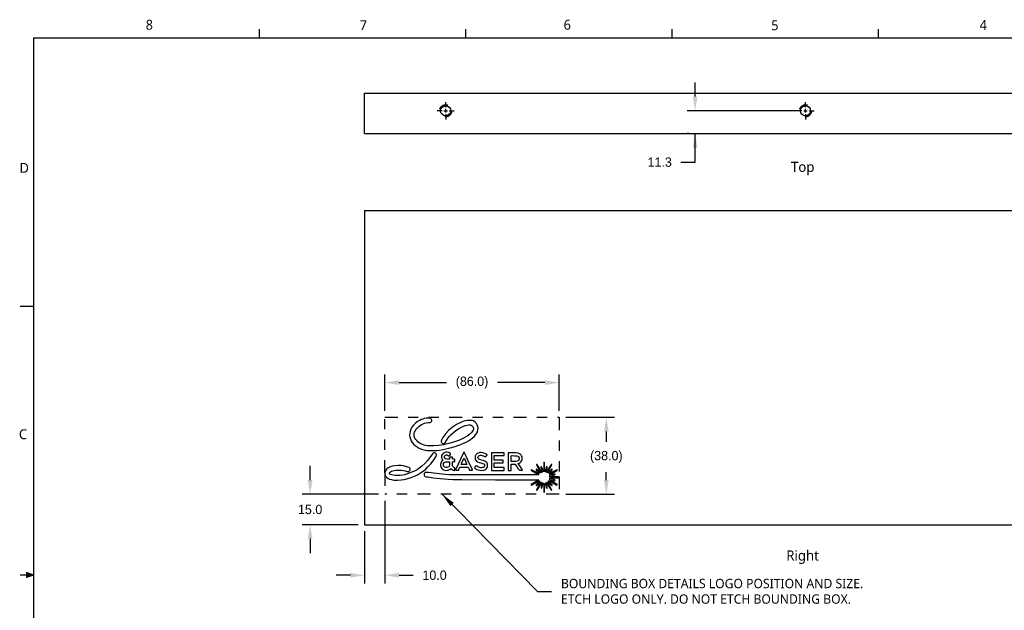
# Model space of a CAD drawing. Extents: x 0.3 to 39, y 0.1 to 10.9.
# Tile 6 of 7: x 22.3 to 31.9, y 5.1 to 10.9. Entities that reach past the tile are written whole.
import ezdxf

# ---------------------------------------------------------------- set-up
doc = ezdxf.new("R2010")
doc.units = 0
doc.header["$LTSCALE"] = 0.5
doc.header["$MEASUREMENT"] = 0
doc.header["$PDMODE"] = 33
doc.header["$PDSIZE"] = 0.03937
for name, pattern in [('CENTER', [0.72, 0.45, -0.09, 0.09, -0.09]), ('HIDDEN', [0.15, 0.1, -0.05]), ('ONS_PHANTOM', [0.5, 0.25, -0.05, 0.05, -0.05, 0.05, -0.05])]:
    doc.linetypes.add(name, pattern=pattern)
doc.layers.get('DEFPOINTS').update_dxf_attribs({"linetype": 'CONTINUOUS'})
for name, color, linetype in [('ANNOTATION_TEXT', 7, 'CONTINUOUS'), ('BORDER_FRAME', 7, 'CONTINUOUS'), ('CENTERMARKS', 7, 'CONTINUOUS'), ('MODELSKETCH_VISIBLE', 7, 'CONTINUOUS'), ('SURFACE_THREAD_SYMBOLS_ON_', 7, 'HIDDEN'), ('VISIBLE', 7, 'CONTINUOUS')]:
    doc.layers.add(name, color=color, linetype=linetype)
doc.styles.add('ONSHAPE-CUSTOM-STYLE-NOT00', font='NotoSans-Regular.ttf')
doc.styles.add('ONSHAPE-CUSTOM-STYLE-NOT01', font='NotoSans-Regular.ttf')
doc.styles.add('ONSHAPE-CUSTOM-STYLE-NOTEV', font='NotoSans-Regular.ttf')
doc.styles.add('ONSHAPE-CUSTOM-STYLE-NOTEW', font='NotoSans-Regular.ttf')
doc.styles.add('ONSHAPE-CUSTOM-STYLE-NOTEX', font='NotoSans-Regular.ttf')
doc.styles.add('ONSHAPE-CUSTOM-STYLE-NOTEY', font='NotoSans-Regular.ttf')
doc.styles.add('ONSHAPE-CUSTOM-STYLE-NOTEZ', font='NotoSans-Regular.ttf')
doc.styles.add('ONSHAPE-STANDARD-DIMENSION', font='txt')
doc.styles.add('ONSHAPE-STANDARD-NOTESTYLE', font='Noto Sans', dxfattribs={"height": 0.090551})
doc.styles.add('ONSHAPE-STANDARD-VIEW-LABE', font='Noto Sans', dxfattribs={"height": 0.098425})
doc.dimstyles.new('ONSHAPE-STANDARD$0', dxfattribs={"dimtxt": 0.090551, "dimasz": 0.137795, "dimexe": 0.07874, "dimexo": 0.062992, "dimgap": 0.090551, "dimtad": 0, "dimtih": 1, "dimtoh": 1, "dimdec": 1, "dimlfac": 25.4, "dimzin": 7, "dimtxsty": 'ONSHAPE-STANDARD-DIMENSION', "dimcen": 0.09, "dimclrd": 7, "dimclre": 7, "dimclrt": 7, "dimadec": 1, "dimazin": 3, "dimtfac": 1, "dimtdec": 1, "dimtofl": 0, "dimtmove": 0, "dimatfit": 3, "dimtolj": 1, "dimtzin": 7})

# ---------------------------------------------------------------- blocks, each defined once
blk = doc.blocks.new('*D10')
at = {"layer": 'ANNOTATION_TEXT', "color": 7}
for p, q in [((25.127, 6.4061), (25.127, 6.5439)), ((25.7896, 6.2683), (25.0482, 6.2683)), ((25.5928, 5.973), (25.0482, 5.973)), ((25.127, 5.8352), (25.127, 5.6974))]:
    blk.add_line(p, q, dxfattribs=at)
for points in [[(25.104, 6.4061), (25.1499, 6.4061), (25.127, 6.2683)], [(25.1499, 5.8352), (25.104, 5.8352), (25.127, 5.973)]]:
    blk.add_solid(points, dxfattribs=at)
at = {"layer": 'DEFPOINTS', "color": 0}
for p in [(25.127, 6.2683), (25.8526, 6.2683), (25.6558, 5.973)]:
    blk.add_point(p, dxfattribs=at)
at = {"layer": 'ANNOTATION_TEXT', "color": 7, "insert": (25.127, 6.1207), "char_height": 0.09055, "attachment_point": 5, "style": 'ONSHAPE-STANDARD-DIMENSION'}
blk.add_mtext('\\A1;15.0', dxfattribs=at)
blk = doc.blocks.new('*D11')
at = {"layer": 'ANNOTATION_TEXT', "color": 7}
for p, q in [((25.8526, 6.2053), (25.8526, 5.4032)), ((25.6558, 5.91), (25.6558, 5.4032)), ((25.518, 5.482), (25.3802, 5.482)), ((25.9904, 5.482), (26.1282, 5.482))]:
    blk.add_line(p, q, dxfattribs=at)
for points in [[(25.518, 5.459), (25.518, 5.5049), (25.6558, 5.482)], [(25.9904, 5.5049), (25.9904, 5.459), (25.8526, 5.482)]]:
    blk.add_solid(points, dxfattribs=at)
at = {"layer": 'DEFPOINTS', "color": 0}
for p in [(25.8526, 6.2683), (25.6558, 5.973), (25.8526, 5.482)]:
    blk.add_point(p, dxfattribs=at)
at = {"layer": 'ANNOTATION_TEXT', "color": 7, "insert": (26.3356, 5.482), "char_height": 0.09055, "attachment_point": 5, "style": 'ONSHAPE-STANDARD-DIMENSION'}
blk.add_mtext('\\A1;10.0', dxfattribs=at)
blk = doc.blocks.new('*D12')
at = {"layer": 'ANNOTATION_TEXT', "color": 7}
for p, q in [((25.8526, 7.0793), (25.8526, 7.4317)), ((27.5455, 7.0793), (27.5455, 7.4317)), ((25.9904, 7.3529), (26.4504, 7.3529)), ((27.4077, 7.3529), (26.9477, 7.3529))]:
    blk.add_line(p, q, dxfattribs=at)
for points in [[(25.9904, 7.3759), (25.9904, 7.33), (25.8526, 7.3529)], [(27.4077, 7.33), (27.4077, 7.3759), (27.5455, 7.3529)]]:
    blk.add_solid(points, dxfattribs=at)
at = {"layer": 'DEFPOINTS', "color": 0}
for p in [(27.5455, 7.3529), (25.8526, 7.0163), (27.5455, 7.0163)]:
    blk.add_point(p, dxfattribs=at)
at = {"layer": 'ANNOTATION_TEXT', "color": 7, "insert": (26.6991, 7.3529), "char_height": 0.09055, "attachment_point": 5, "style": 'ONSHAPE-STANDARD-DIMENSION'}
blk.add_mtext('\\A1;(86.0)', dxfattribs=at)
blk = doc.blocks.new('*D13')
at = {"layer": 'ANNOTATION_TEXT', "color": 7}
for p, q in [((28.866, 10.1321), (28.866, 10.2699)), ((29.8743, 9.9943), (28.7873, 9.9943)), ((28.8031, 9.7728), (28.7873, 9.7728)), ((28.866, 9.4947), (28.866, 9.7728)), ((28.7282, 9.4947), (28.866, 9.4947))]:
    blk.add_line(p, q, dxfattribs=at)
for points in [[(28.8431, 10.1321), (28.889, 10.1321), (28.866, 9.9943)], [(28.889, 9.635), (28.8431, 9.635), (28.866, 9.7728)]]:
    blk.add_solid(points, dxfattribs=at)
at = {"layer": 'DEFPOINTS', "color": 0}
for p in [(28.866, 9.9943), (29.9372, 9.9943), (28.866, 9.7728)]:
    blk.add_point(p, dxfattribs=at)
at = {"layer": 'ANNOTATION_TEXT', "color": 7, "insert": (28.5216, 9.4947), "char_height": 0.09055, "attachment_point": 5, "style": 'ONSHAPE-STANDARD-DIMENSION'}
blk.add_mtext('\\A1;11.3', dxfattribs=at)
blk = doc.blocks.new('*D15')
at = {"layer": 'ANNOTATION_TEXT', "color": 7}
for p, q in [((27.6085, 7.0163), (28.082, 7.0163)), ((28.0032, 6.8785), (28.0032, 6.7773)), ((28.0032, 6.4061), (28.0032, 6.4846)), ((27.6085, 6.2683), (28.082, 6.2683))]:
    blk.add_line(p, q, dxfattribs=at)
for points in [[(28.0262, 6.8785), (27.9803, 6.8785), (28.0032, 7.0163)], [(27.9803, 6.4061), (28.0262, 6.4061), (28.0032, 6.2683)]]:
    blk.add_solid(points, dxfattribs=at)
at = {"layer": 'DEFPOINTS', "color": 0}
for p in [(27.5455, 7.0163), (28.0032, 7.0163), (27.5455, 6.2683)]:
    blk.add_point(p, dxfattribs=at)
at = {"layer": 'ANNOTATION_TEXT', "color": 7, "insert": (28.0032, 6.6309), "char_height": 0.09055, "attachment_point": 5, "style": 'ONSHAPE-STANDARD-DIMENSION'}
blk.add_mtext('\\A1;(38.0)', dxfattribs=at)

msp = doc.modelspace()

# ---------------------------------------------------------------- linework, layer by layer
at = {"layer": 'ANNOTATION_TEXT'}
msp.add_lwpolyline([(26.4085, 6.2683), (27.3345, 5.3254), (27.4723, 5.3254)], dxfattribs=at)
msp.add_solid([(26.4886, 6.1539), (26.4085, 6.2683), (26.5214, 6.1861)], dxfattribs=at)
at = {"layer": 'BORDER_FRAME'}
for p, q in [((24.635, 10.7013), (24.635, 10.7876)), ((26.6386, 10.7013), (26.6386, 10.7876)), ((28.6422, 10.7013), (28.6422, 10.7876)), ((30.6459, 10.7013), (30.6459, 10.7876)), ((22.4403, 10.7013), (22.4403, 0.267)), ((22.4403, 10.7013), (38.8936, 10.7013)), ((22.44, 8.092), (22.3127, 8.092)), ((22.44, 5.4841), (22.3127, 5.4841)), ((22.44, 5.4841), (22.3716, 5.5085)), ((22.3716, 5.5085), (22.3716, 5.4611)), ((22.44, 5.4841), (22.3716, 5.4933)), ((22.44, 5.4841), (22.3716, 5.4611)), ((22.44, 5.4841), (22.3716, 5.4736))]:
    msp.add_line(p, q, dxfattribs=at)
at = {"layer": 'CENTERMARKS', "linetype": 'CENTER'}
for p, q in [((26.4432, 10.0287), (26.4432, 10.0779)), ((29.9372, 10.0287), (29.9372, 10.0779)), ((26.4087, 9.9943), (26.3595, 9.9943)), ((26.4432, 9.9598), (26.4432, 9.9106)), ((26.4776, 9.9943), (26.5268, 9.9943)), ((29.9028, 9.9943), (29.8536, 9.9943)), ((29.9372, 9.9598), (29.9372, 9.9106)), ((29.9717, 9.9943), (30.0209, 9.9943))]:
    msp.add_line(p, q, dxfattribs=at)
at = {"layer": 'CENTERMARKS', "linetype": 'CONTINUOUS'}
for p, q in [((26.4259, 9.9943), (26.4604, 9.9943)), ((26.4432, 9.9771), (26.4432, 10.0115)), ((29.92, 9.9943), (29.9545, 9.9943)), ((29.9372, 9.9771), (29.9372, 10.0115))]:
    msp.add_line(p, q, dxfattribs=at)
at = {"layer": 'MODELSKETCH_VISIBLE', "color": 7, "linetype": 'ONS_PHANTOM'}
for p, q in [((25.8526, 7.0163), (27.5455, 7.0163)), ((25.8526, 6.4747), (25.8526, 7.0163)), ((27.5455, 7.0163), (27.5455, 6.4426)), ((25.8526, 6.4747), (25.8526, 6.2683)), ((27.5455, 6.4426), (27.5455, 6.2683)), ((27.5455, 6.2683), (25.8526, 6.2683))]:
    msp.add_line(p, q, dxfattribs=at)
at = {"layer": 'MODELSKETCH_VISIBLE'}
for p, q in [((26.1917, 6.9864), (26.1774, 6.9782)), ((26.2063, 6.9935), (26.1917, 6.9864)), ((26.2209, 6.9994), (26.2063, 6.9935)), ((26.2351, 7.0038), (26.2209, 6.9994)), ((26.2546, 7.0075), (26.2351, 7.0038)), ((26.2747, 7.0089), (26.2546, 7.0075)), ((26.2932, 7.0081), (26.2747, 7.0089)), ((26.2979, 7.0061), (26.2932, 7.0081)), ((26.3022, 7.0025), (26.2979, 7.0061)), ((26.3071, 6.9952), (26.3022, 7.0025)), ((26.3088, 6.9873), (26.3071, 6.9952)), ((26.3075, 6.9794), (26.3088, 6.9873)), ((26.6323, 6.9812), (26.6108, 6.9745)), ((26.6549, 6.9854), (26.6323, 6.9812)), ((26.6782, 6.9862), (26.6549, 6.9854)), ((26.6996, 6.9837), (26.6782, 6.9862)), ((26.7088, 6.9812), (26.6996, 6.9837)), ((26.7166, 6.9779), (26.7088, 6.9812)), ((26.1052, 6.901), (26.0979, 6.8817)), ((26.1158, 6.9201), (26.1052, 6.901)), ((26.1297, 6.9388), (26.1158, 6.9201)), ((26.1395, 6.9492), (26.1297, 6.9388)), ((26.151, 6.9594), (26.1395, 6.9492)), ((26.1457, 6.8829), (26.1525, 6.8947)), ((26.1637, 6.9691), (26.151, 6.9594)), ((26.1525, 6.8947), (26.1612, 6.9062)), ((26.1612, 6.9062), (26.1714, 6.9173)), ((26.1774, 6.9782), (26.1637, 6.9691)), ((26.1714, 6.9173), (26.183, 6.9277)), ((26.183, 6.9277), (26.1956, 6.9372)), ((26.1956, 6.9372), (26.2091, 6.9456)), ((26.2091, 6.9456), (26.2231, 6.9527)), ((26.2231, 6.9527), (26.2374, 6.9583)), ((26.2374, 6.9583), (26.2552, 6.9626)), ((26.2552, 6.9626), (26.2755, 6.9652)), ((26.2755, 6.9652), (26.2942, 6.9675)), ((26.2942, 6.9675), (26.2991, 6.9696)), ((26.2991, 6.9696), (26.3029, 6.9726)), ((26.3029, 6.9726), (26.3075, 6.9794)), ((26.47, 6.8867), (26.4449, 6.8602)), ((26.4886, 6.9034), (26.47, 6.8867)), ((26.5078, 6.9188), (26.4886, 6.9034)), ((26.5276, 6.9328), (26.5078, 6.9188)), ((26.5187, 6.8696), (26.5434, 6.8891)), ((26.5478, 6.9454), (26.5276, 6.9328)), ((26.5434, 6.8891), (26.5691, 6.9058)), ((26.5685, 6.9566), (26.5478, 6.9454)), ((26.5895, 6.9663), (26.5685, 6.9566)), ((26.5691, 6.9058), (26.5968, 6.9205)), ((26.6108, 6.9745), (26.5895, 6.9663)), ((26.5968, 6.9205), (26.6172, 6.9295)), ((26.6172, 6.9295), (26.636, 6.9361)), ((26.636, 6.9361), (26.653, 6.9405)), ((26.653, 6.9405), (26.6681, 6.9425)), ((26.6681, 6.9425), (26.6812, 6.9422)), ((26.6812, 6.9422), (26.6922, 6.9396)), ((26.6922, 6.9396), (26.701, 6.9347)), ((26.701, 6.9347), (26.7075, 6.9274)), ((26.7096, 6.8916), (26.7048, 6.8821)), ((26.7075, 6.9274), (26.7114, 6.9189)), ((26.7124, 6.901), (26.7096, 6.8916)), ((26.7114, 6.9189), (26.713, 6.9101)), ((26.713, 6.9101), (26.7124, 6.901)), ((26.7305, 6.9686), (26.7166, 6.9779)), ((26.7416, 6.9568), (26.7305, 6.9686)), ((26.7498, 6.9429), (26.7416, 6.9568)), ((26.7551, 6.9274), (26.7498, 6.9429)), ((26.7517, 6.8762), (26.7561, 6.8935)), ((26.7572, 6.9108), (26.7551, 6.9274)), ((26.7561, 6.8935), (26.7572, 6.9108)), ((26.0939, 6.8623), (26.093, 6.8432)), ((26.093, 6.8432), (26.095, 6.8244)), ((26.0979, 6.8817), (26.0939, 6.8623)), ((26.095, 6.8244), (26.1001, 6.8061)), ((26.1001, 6.8061), (26.1079, 6.7886)), ((26.1079, 6.7886), (26.1185, 6.7719)), ((26.1374, 6.8466), (26.1376, 6.8571)), ((26.1387, 6.8285), (26.1374, 6.8466)), ((26.1376, 6.8571), (26.1388, 6.8653)), ((26.141, 6.8214), (26.1387, 6.8285)), ((26.1388, 6.8653), (26.1413, 6.8732)), ((26.1447, 6.8136), (26.141, 6.8214)), ((26.1413, 6.8732), (26.1457, 6.8829)), ((26.1524, 6.8012), (26.1447, 6.8136)), ((26.1622, 6.7895), (26.1524, 6.8012)), ((26.1737, 6.7787), (26.1622, 6.7895)), ((26.4036, 6.795), (26.401, 6.7849)), ((26.4085, 6.8065), (26.4036, 6.795)), ((26.4153, 6.8192), (26.4085, 6.8065)), ((26.4238, 6.8326), (26.4153, 6.8192)), ((26.4449, 6.8602), (26.4238, 6.8326)), ((26.4422, 6.774), (26.4523, 6.7925)), ((26.4523, 6.7925), (26.4596, 6.8068)), ((26.4596, 6.8068), (26.4672, 6.8181)), ((26.4672, 6.8181), (26.4777, 6.8302)), ((26.4777, 6.8302), (26.4939, 6.8466)), ((26.4939, 6.8466), (26.5187, 6.8696)), ((26.5767, 6.7955), (26.5302, 6.7783)), ((26.6172, 6.8139), (26.5767, 6.7955)), ((26.6512, 6.8331), (26.6172, 6.8139)), ((26.6419, 6.776), (26.665, 6.7886)), ((26.6656, 6.8429), (26.6512, 6.8331)), ((26.665, 6.7886), (26.6859, 6.8017)), ((26.6783, 6.8527), (26.6656, 6.8429)), ((26.689, 6.8626), (26.6783, 6.8527)), ((26.6859, 6.8017), (26.7019, 6.8142)), ((26.6979, 6.8724), (26.689, 6.8626)), ((26.7048, 6.8821), (26.6979, 6.8724)), ((26.7019, 6.8142), (26.7188, 6.8299)), ((26.7188, 6.8299), (26.7338, 6.8459)), ((26.7338, 6.8459), (26.7438, 6.8593)), ((26.7438, 6.8593), (26.7517, 6.8762)), ((26.1185, 6.7719), (26.1316, 6.7563)), ((26.1316, 6.7563), (26.1474, 6.742)), ((26.1474, 6.742), (26.1655, 6.7291)), ((26.1655, 6.7291), (26.186, 6.7178)), ((26.1869, 6.7688), (26.1737, 6.7787)), ((26.186, 6.7178), (26.2087, 6.7083)), ((26.2015, 6.7601), (26.1869, 6.7688)), ((26.2174, 6.7527), (26.2015, 6.7601)), ((26.2087, 6.7083), (26.2336, 6.7008)), ((26.2343, 6.7466), (26.2174, 6.7527)), ((26.2336, 6.7008), (26.2605, 6.6955)), ((26.2521, 6.742), (26.2343, 6.7466)), ((26.2668, 6.7394), (26.2521, 6.742)), ((26.2605, 6.6955), (26.2825, 6.6931)), ((26.2809, 6.7381), (26.2668, 6.7394)), ((26.324, 6.7382), (26.2809, 6.7381)), ((26.2825, 6.6931), (26.3064, 6.6923)), ((26.3064, 6.6923), (26.332, 6.6929)), ((26.3724, 6.7416), (26.324, 6.7382)), ((26.332, 6.6929), (26.3591, 6.6949)), ((26.3591, 6.6949), (26.3872, 6.6983)), ((26.4225, 6.7494), (26.3724, 6.7416)), ((26.3872, 6.6983), (26.4162, 6.7029)), ((26.401, 6.7849), (26.401, 6.7785)), ((26.401, 6.7785), (26.403, 6.7727)), ((26.403, 6.7727), (26.4065, 6.7677)), ((26.4065, 6.7677), (26.4113, 6.7639)), ((26.4113, 6.7639), (26.4169, 6.7614)), ((26.4162, 6.7029), (26.4754, 6.7155)), ((26.4169, 6.7614), (26.423, 6.7604)), ((26.475, 6.7616), (26.4225, 6.7494)), ((26.423, 6.7604), (26.4291, 6.7612)), ((26.4291, 6.7612), (26.435, 6.7641)), ((26.435, 6.7641), (26.4422, 6.774)), ((26.5302, 6.7783), (26.475, 6.7616)), ((26.4754, 6.7155), (26.5343, 6.7323)), ((26.5343, 6.7323), (26.5629, 6.7421)), ((26.5629, 6.7421), (26.5906, 6.7527)), ((26.5906, 6.7527), (26.617, 6.764)), ((26.617, 6.764), (26.6419, 6.776)), ((26.2686, 6.5992), (26.2406, 6.5669)), ((26.2986, 6.6394), (26.2686, 6.5992)), ((26.3139, 6.6603), (26.2986, 6.6394)), ((26.301, 6.5683), (26.3278, 6.6033)), ((26.3222, 6.6696), (26.3139, 6.6603)), ((26.3278, 6.6711), (26.3222, 6.6696)), ((26.3335, 6.6712), (26.3278, 6.6711)), ((26.3278, 6.6033), (26.3471, 6.6325)), ((26.3389, 6.67), (26.3335, 6.6712)), ((26.3439, 6.6677), (26.3389, 6.67)), ((26.3482, 6.6644), (26.3439, 6.6677)), ((26.3471, 6.6325), (26.3525, 6.643)), ((26.3515, 6.6602), (26.3482, 6.6644)), ((26.3537, 6.6553), (26.3515, 6.6602)), ((26.3525, 6.643), (26.3545, 6.6498)), ((26.3545, 6.6498), (26.3537, 6.6553)), ((26.4063, 6.6493), (26.4031, 6.6373)), ((26.4031, 6.6373), (26.4032, 6.6254)), ((26.4032, 6.6254), (26.4066, 6.6143)), ((26.4112, 6.6574), (26.4063, 6.6493)), ((26.4066, 6.6143), (26.4131, 6.6051)), ((26.4187, 6.5995), (26.4103, 6.5932)), ((26.4188, 6.6654), (26.4112, 6.6574)), ((26.4131, 6.6051), (26.4187, 6.5995)), ((26.4273, 6.6719), (26.4188, 6.6654)), ((26.4352, 6.6754), (26.4273, 6.6719)), ((26.4311, 6.6313), (26.433, 6.6385)), ((26.4323, 6.6239), (26.4311, 6.6313)), ((26.437, 6.6168), (26.4323, 6.6239)), ((26.433, 6.6385), (26.4371, 6.6446)), ((26.4446, 6.6777), (26.4352, 6.6754)), ((26.4408, 6.6134), (26.437, 6.6168)), ((26.4371, 6.6446), (26.443, 6.6492)), ((26.4453, 6.6115), (26.4408, 6.6134)), ((26.443, 6.6492), (26.45, 6.6514)), ((26.4504, 6.6785), (26.4446, 6.6777)), ((26.4624, 6.6104), (26.4453, 6.6115)), ((26.45, 6.6514), (26.4574, 6.6507)), ((26.4574, 6.6778), (26.4504, 6.6785)), ((26.473, 6.6729), (26.4574, 6.6778)), ((26.4574, 6.6507), (26.4647, 6.6462)), ((26.4815, 6.6104), (26.4624, 6.6104)), ((26.4647, 6.6462), (26.4679, 6.6435)), ((26.4679, 6.6435), (26.4707, 6.6428)), ((26.4707, 6.6428), (26.4809, 6.6478)), ((26.4861, 6.6655), (26.473, 6.6729)), ((26.4809, 6.6478), (26.4885, 6.6533)), ((26.4815, 6.6282), (26.4815, 6.6193)), ((26.4954, 6.6282), (26.4815, 6.6282)), ((26.4815, 6.6193), (26.4815, 6.6104)), ((26.4901, 6.6615), (26.4861, 6.6655)), ((26.4885, 6.6533), (26.4916, 6.6577)), ((26.4916, 6.6577), (26.4901, 6.6615)), ((26.5094, 6.6282), (26.4954, 6.6282)), ((26.5094, 6.6193), (26.5094, 6.6282)), ((26.5096, 6.6142), (26.5094, 6.6193)), ((26.5108, 6.6115), (26.5096, 6.6142)), ((26.5143, 6.6106), (26.5108, 6.6115)), ((26.5211, 6.6104), (26.5143, 6.6106)), ((26.5325, 6.6104), (26.5211, 6.6104)), ((26.531, 6.5863), (26.5317, 6.5985)), ((26.5317, 6.5985), (26.5325, 6.6104)), ((26.6153, 6.6709), (26.5381, 6.5058)), ((26.6067, 6.591), (26.6214, 6.6206)), ((26.6185, 6.6766), (26.6153, 6.6709)), ((26.6214, 6.6785), (26.6185, 6.6766)), ((26.6327, 6.6568), (26.6214, 6.6785)), ((26.6214, 6.6206), (26.6359, 6.5909)), ((26.6568, 6.6074), (26.6327, 6.6568)), ((26.7011, 6.5121), (26.6568, 6.6074)), ((26.7302, 6.6411), (26.7291, 6.6247)), ((26.7291, 6.6247), (26.7302, 6.6085)), ((26.7324, 6.6464), (26.7302, 6.6411)), ((26.7302, 6.6085), (26.732, 6.6033)), ((26.732, 6.6033), (26.7349, 6.5985)), ((26.7362, 6.6518), (26.7324, 6.6464)), ((26.7349, 6.5985), (26.7422, 6.5914)), ((26.7423, 6.6585), (26.7362, 6.6518)), ((26.7495, 6.6641), (26.7423, 6.6585)), ((26.7578, 6.6685), (26.7495, 6.6641)), ((26.7567, 6.6288), (26.7583, 6.6346)), ((26.7568, 6.6235), (26.7567, 6.6288)), ((26.7584, 6.6188), (26.7568, 6.6235)), ((26.7672, 6.6716), (26.7578, 6.6685)), ((26.7583, 6.6346), (26.7614, 6.6397)), ((26.7617, 6.6146), (26.7584, 6.6188)), ((26.7614, 6.6397), (26.7662, 6.6436)), ((26.7666, 6.6108), (26.7617, 6.6146)), ((26.7662, 6.6436), (26.7725, 6.6462)), ((26.7734, 6.6073), (26.7666, 6.6108)), ((26.7751, 6.673), (26.7672, 6.6716)), ((26.7725, 6.6462), (26.78, 6.6475)), ((26.7923, 6.6013), (26.7734, 6.6073)), ((26.7843, 6.6733), (26.7751, 6.673)), ((26.78, 6.6475), (26.7884, 6.6474)), ((26.8043, 6.671), (26.7843, 6.6733)), ((26.7884, 6.6474), (26.7975, 6.6459)), ((26.8089, 6.5966), (26.7923, 6.6013)), ((26.7975, 6.6459), (26.8071, 6.6431)), ((26.8234, 6.6656), (26.8043, 6.671)), ((26.8071, 6.6431), (26.8169, 6.6389)), ((26.8169, 6.6389), (26.8309, 6.6315)), ((26.8315, 6.6619), (26.8234, 6.6656)), ((26.8309, 6.6315), (26.8383, 6.6417)), ((26.838, 6.6577), (26.8315, 6.6619)), ((26.8456, 6.6518), (26.838, 6.6577)), ((26.8383, 6.6417), (26.8456, 6.6518)), ((26.95, 6.6714), (26.8878, 6.6714)), ((26.8878, 6.6714), (26.8878, 6.5863)), ((26.9157, 6.646), (26.964, 6.646)), ((26.9157, 6.6231), (26.9157, 6.646)), ((26.9157, 6.6003), (26.9157, 6.6231)), ((26.9589, 6.6003), (26.9157, 6.6003)), ((27.0122, 6.6714), (26.95, 6.6714)), ((27.0021, 6.6003), (26.9589, 6.6003)), ((26.964, 6.646), (27.0122, 6.646)), ((27.0021, 6.5876), (27.0021, 6.6003)), ((27.0122, 6.6587), (27.0122, 6.6714)), ((27.0122, 6.646), (27.0122, 6.6587)), ((27.0503, 6.6714), (27.0503, 6.5863)), ((27.093, 6.6714), (27.0503, 6.6714)), ((27.0782, 6.615), (27.0793, 6.6437)), ((27.0782, 6.5876), (27.0782, 6.615)), ((27.0793, 6.6437), (27.0896, 6.6442)), ((27.0896, 6.6442), (27.111, 6.6433)), ((27.1248, 6.6707), (27.093, 6.6714)), ((27.111, 6.6433), (27.133, 6.6417)), ((27.1464, 6.668), (27.1248, 6.6707)), ((27.133, 6.6417), (27.145, 6.6399)), ((27.145, 6.6399), (27.1488, 6.6372)), ((27.1545, 6.6658), (27.1464, 6.668)), ((27.1529, 6.6005), (27.1466, 6.5944)), ((27.1488, 6.6372), (27.1519, 6.6332)), ((27.1519, 6.6332), (27.1559, 6.6225)), ((27.1552, 6.6052), (27.1529, 6.6005)), ((27.1612, 6.6627), (27.1545, 6.6658)), ((27.1564, 6.6107), (27.1552, 6.6052)), ((27.1559, 6.6225), (27.1564, 6.6107)), ((27.167, 6.6588), (27.1612, 6.6627)), ((27.1725, 6.6539), (27.167, 6.6588)), ((27.1803, 6.6437), (27.1725, 6.6539)), ((27.185, 6.6322), (27.1803, 6.6437)), ((27.1824, 6.5961), (27.186, 6.6079)), ((27.1869, 6.6201), (27.185, 6.6322)), ((27.186, 6.6079), (27.1869, 6.6201)), ((25.8617, 6.5031), (25.8557, 6.4918)), ((25.8715, 6.5145), (25.8617, 6.5031)), ((25.8836, 6.5246), (25.8715, 6.5145)), ((25.8966, 6.532), (25.8836, 6.5246)), ((25.9224, 6.5408), (25.8966, 6.532)), ((25.9507, 6.5464), (25.9224, 6.5408)), ((25.9441, 6.5002), (25.9595, 6.5024)), ((25.9804, 6.5486), (25.9507, 6.5464)), ((25.9595, 6.5024), (25.976, 6.5035)), ((25.976, 6.5035), (25.9934, 6.5032)), ((26.0104, 6.5472), (25.9804, 6.5486)), ((25.9934, 6.5032), (26.0115, 6.5017)), ((26.0338, 6.5437), (26.0104, 6.5472)), ((26.0115, 6.5017), (26.0301, 6.4989)), ((26.0572, 6.5388), (26.0338, 6.5437)), ((26.0769, 6.5333), (26.0572, 6.5388)), ((26.0888, 6.5284), (26.0769, 6.5333)), ((26.0941, 6.5228), (26.0888, 6.5284)), ((26.097, 6.5153), (26.0941, 6.5228)), ((26.0944, 6.5), (26.0971, 6.5073)), ((26.0971, 6.5073), (26.097, 6.5153)), ((26.1658, 6.5076), (26.1467, 6.4973)), ((26.1833, 6.5185), (26.1658, 6.5076)), ((26.2128, 6.5407), (26.1833, 6.5185)), ((26.2406, 6.5669), (26.2128, 6.5407)), ((26.2261, 6.4939), (26.2502, 6.5133)), ((26.2502, 6.5133), (26.2712, 6.5337)), ((26.2712, 6.5337), (26.301, 6.5683)), ((26.3947, 6.5689), (26.3931, 6.5591)), ((26.3931, 6.5591), (26.3933, 6.5491)), ((26.3933, 6.5491), (26.3955, 6.5391)), ((26.3981, 6.578), (26.3947, 6.5689)), ((26.3955, 6.5391), (26.3995, 6.5295)), ((26.4033, 6.5862), (26.3981, 6.578)), ((26.3995, 6.5295), (26.4055, 6.5205)), ((26.4103, 6.5932), (26.4033, 6.5862)), ((26.4055, 6.5205), (26.4138, 6.5127)), ((26.4138, 6.5127), (26.4236, 6.5068)), ((26.4206, 6.5591), (26.4233, 6.568)), ((26.4212, 6.5505), (26.4206, 6.5591)), ((26.4246, 6.5426), (26.4212, 6.5505)), ((26.4233, 6.568), (26.4287, 6.5762)), ((26.4236, 6.5068), (26.4344, 6.5029)), ((26.4302, 6.5359), (26.4246, 6.5426)), ((26.4287, 6.5762), (26.436, 6.5815)), ((26.4375, 6.5309), (26.4302, 6.5359)), ((26.4344, 6.5029), (26.4459, 6.501)), ((26.436, 6.5815), (26.4462, 6.5842)), ((26.446, 6.528), (26.4375, 6.5309)), ((26.4553, 6.5277), (26.446, 6.528)), ((26.4462, 6.5842), (26.4606, 6.585)), ((26.4647, 6.5304), (26.4553, 6.5277)), ((26.4575, 6.5013), (26.4688, 6.5036)), ((26.4606, 6.585), (26.4815, 6.585)), ((26.4727, 6.5357), (26.4647, 6.5304)), ((26.4688, 6.5036), (26.4793, 6.5081)), ((26.4778, 6.5429), (26.4727, 6.5357)), ((26.4806, 6.5531), (26.4778, 6.5429)), ((26.4793, 6.5081), (26.4886, 6.5147)), ((26.4815, 6.5673), (26.4806, 6.5531)), ((26.4815, 6.585), (26.4815, 6.5673)), ((26.4886, 6.5147), (26.4942, 6.52)), ((26.4942, 6.52), (26.5013, 6.5134)), ((26.5013, 6.5134), (26.5077, 6.508)), ((26.5077, 6.508), (26.5138, 6.5042)), ((26.5094, 6.5848), (26.5203, 6.5855)), ((26.5094, 6.5632), (26.5094, 6.5848)), ((26.5095, 6.551), (26.5094, 6.5632)), ((26.5104, 6.5435), (26.5095, 6.551)), ((26.5126, 6.5387), (26.5104, 6.5435)), ((26.5168, 6.534), (26.5126, 6.5387)), ((26.5138, 6.5042), (26.5198, 6.502)), ((26.5232, 6.5288), (26.5168, 6.534)), ((26.5198, 6.502), (26.5256, 6.5012)), ((26.5203, 6.5855), (26.531, 6.5863)), ((26.5282, 6.5266), (26.5232, 6.5288)), ((26.5256, 6.5012), (26.5292, 6.5015)), ((26.5301, 6.526), (26.5282, 6.5266)), ((26.5292, 6.5015), (26.5312, 6.5031)), ((26.5314, 6.524), (26.5301, 6.526)), ((26.5312, 6.5031), (26.5321, 6.5069)), ((26.5322, 6.5139), (26.5314, 6.524)), ((26.5321, 6.5069), (26.5322, 6.5139)), ((26.5381, 6.5058), (26.5419, 6.5043)), ((26.5419, 6.5043), (26.5526, 6.5038)), ((26.5526, 6.5038), (26.5678, 6.5038)), ((26.5678, 6.5038), (26.5741, 6.5177)), ((26.5741, 6.5177), (26.5802, 6.5317)), ((26.5802, 6.5317), (26.6211, 6.5317)), ((26.5932, 6.5589), (26.6067, 6.591)), ((26.6014, 6.5576), (26.5932, 6.5589)), ((26.6211, 6.5571), (26.6014, 6.5576)), ((26.6409, 6.5576), (26.6211, 6.5571)), ((26.6211, 6.5317), (26.662, 6.5317)), ((26.6359, 6.5909), (26.6491, 6.5591)), ((26.6491, 6.5591), (26.6409, 6.5576)), ((26.662, 6.5317), (26.6684, 6.5177)), ((26.6684, 6.5177), (26.6747, 6.5038)), ((26.6747, 6.5038), (26.6897, 6.5038)), ((26.6897, 6.5038), (26.7047, 6.5038)), ((26.7047, 6.5038), (26.7011, 6.5121)), ((26.725, 6.5319), (26.7227, 6.5271)), ((26.7227, 6.5271), (26.7264, 6.5224)), ((26.7306, 6.5388), (26.725, 6.5319)), ((26.7264, 6.5224), (26.7355, 6.516)), ((26.7382, 6.5472), (26.7306, 6.5388)), ((26.7355, 6.516), (26.7474, 6.5097)), ((26.7456, 6.5419), (26.7382, 6.5472)), ((26.7422, 6.5914), (26.7533, 6.5847)), ((26.7547, 6.5362), (26.7456, 6.5419)), ((26.7474, 6.5097), (26.7593, 6.505)), ((26.7533, 6.5847), (26.768, 6.5787)), ((26.7642, 6.5318), (26.7547, 6.5362)), ((26.7593, 6.505), (26.7756, 6.5018)), ((26.7738, 6.5286), (26.7642, 6.5318)), ((26.768, 6.5787), (26.7857, 6.5736)), ((26.7833, 6.5268), (26.7738, 6.5286)), ((26.7756, 6.5018), (26.793, 6.5012)), ((26.7923, 6.5263), (26.7833, 6.5268)), ((26.7857, 6.5736), (26.8015, 6.569)), ((26.8006, 6.5272), (26.7923, 6.5263)), ((26.793, 6.5012), (26.8096, 6.5031)), ((26.808, 6.5295), (26.8006, 6.5272)), ((26.8015, 6.569), (26.8123, 6.5636)), ((26.8141, 6.5332), (26.808, 6.5295)), ((26.8234, 6.5909), (26.8089, 6.5966)), ((26.8096, 6.5031), (26.8233, 6.5073)), ((26.8123, 6.5636), (26.8187, 6.5571)), ((26.8181, 6.537), (26.8141, 6.5332)), ((26.8204, 6.5405), (26.8181, 6.537)), ((26.8187, 6.5571), (26.8212, 6.5492)), ((26.8214, 6.5443), (26.8204, 6.5405)), ((26.8212, 6.5492), (26.8214, 6.5443)), ((26.8233, 6.5073), (26.8332, 6.513)), ((26.8348, 6.5846), (26.8234, 6.5909)), ((26.8332, 6.513), (26.8406, 6.52)), ((26.8421, 6.5782), (26.8348, 6.5846)), ((26.8406, 6.52), (26.846, 6.5288)), ((26.8472, 6.5697), (26.8421, 6.5782)), ((26.846, 6.5288), (26.8497, 6.5398)), ((26.8502, 6.5601), (26.8472, 6.5697)), ((26.8497, 6.5398), (26.851, 6.5499)), ((26.851, 6.5499), (26.8502, 6.5601)), ((26.8878, 6.5863), (26.8878, 6.5012)), ((26.9157, 6.5749), (26.9589, 6.5749)), ((26.9157, 6.552), (26.9157, 6.5749)), ((26.9157, 6.5292), (26.9157, 6.552)), ((26.964, 6.5292), (26.9157, 6.5292)), ((26.9589, 6.5749), (27.0021, 6.5749)), ((27.0122, 6.5292), (26.964, 6.5292)), ((27.0021, 6.5749), (27.0021, 6.5876)), ((27.0122, 6.5152), (27.0122, 6.5292)), ((27.0122, 6.5012), (27.0122, 6.5152)), ((27.0503, 6.5863), (27.0503, 6.5012)), ((27.1049, 6.5876), (27.0782, 6.5876)), ((27.0782, 6.5622), (27.0968, 6.5622)), ((27.0782, 6.5317), (27.0782, 6.5622)), ((27.0782, 6.5012), (27.0782, 6.5317)), ((27.0968, 6.5622), (27.1156, 6.5622)), ((27.1238, 6.5882), (27.1049, 6.5876)), ((27.1156, 6.5622), (27.1328, 6.5375)), ((27.1373, 6.5904), (27.1238, 6.5882)), ((27.1328, 6.5375), (27.148, 6.5162)), ((27.1466, 6.5944), (27.1373, 6.5904)), ((27.1471, 6.566), (27.1565, 6.5701)), ((27.1687, 6.536), (27.1471, 6.566)), ((27.148, 6.5162), (27.1573, 6.5055)), ((27.1565, 6.5701), (27.1675, 6.5766)), ((27.1573, 6.5055), (27.1611, 6.5029)), ((27.1611, 6.5029), (27.165, 6.5017)), ((27.165, 6.5017), (27.1753, 6.5012)), ((27.1675, 6.5766), (27.1762, 6.5855)), ((27.19, 6.5038), (27.1687, 6.536)), ((27.1753, 6.5012), (27.1857, 6.5019)), ((27.1762, 6.5855), (27.1824, 6.5961)), ((27.1857, 6.5019), (27.19, 6.5038)), ((27.2735, 6.5061), (27.2729, 6.5028)), ((27.2729, 6.5028), (27.2772, 6.4984)), ((27.2763, 6.5068), (27.2735, 6.5061)), ((27.2831, 6.5044), (27.2763, 6.5068)), ((27.3139, 6.4878), (27.2831, 6.5044)), ((27.3227, 6.511), (27.3213, 6.51)), ((27.3213, 6.51), (27.3221, 6.5054)), ((27.3221, 6.5054), (27.3279, 6.4975)), ((27.3253, 6.5114), (27.3227, 6.511)), ((27.3246, 6.5575), (27.3238, 6.5556)), ((27.3238, 6.5556), (27.3462, 6.5155)), ((27.3274, 6.5589), (27.3246, 6.5575)), ((27.3328, 6.5061), (27.3253, 6.5114)), ((27.3305, 6.5573), (27.3274, 6.5589)), ((27.3356, 6.551), (27.3305, 6.5573)), ((27.3467, 6.4931), (27.3328, 6.5061)), ((27.3535, 6.5218), (27.3356, 6.551)), ((27.3462, 6.5155), (27.3611, 6.4884)), ((27.3706, 6.493), (27.3535, 6.5218)), ((27.3715, 6.5392), (27.3688, 6.536)), ((27.3688, 6.536), (27.3697, 6.5267)), ((27.3697, 6.5267), (27.3738, 6.5094)), ((27.3747, 6.5363), (27.3715, 6.5392)), ((27.3738, 6.5094), (27.3795, 6.4875)), ((27.3786, 6.5275), (27.3747, 6.5363)), ((27.383, 6.5127), (27.3786, 6.5275)), ((27.3894, 6.4918), (27.383, 6.5127)), ((27.3957, 6.5325), (27.3952, 6.5008)), ((27.3964, 6.5708), (27.3957, 6.5325)), ((27.3975, 6.5775), (27.3964, 6.5708)), ((27.3995, 6.5792), (27.3975, 6.5775)), ((27.4015, 6.5775), (27.3995, 6.5792)), ((27.4026, 6.5708), (27.4015, 6.5775)), ((27.4033, 6.5325), (27.4026, 6.5708)), ((27.4038, 6.5009), (27.4033, 6.5325)), ((27.4157, 6.5127), (27.4095, 6.4918)), ((27.4201, 6.5273), (27.4157, 6.5127)), ((27.4197, 6.4878), (27.4251, 6.5099)), ((27.4238, 6.536), (27.4201, 6.5273)), ((27.427, 6.5391), (27.4238, 6.536)), ((27.4251, 6.5099), (27.4292, 6.5279)), ((27.43, 6.537), (27.427, 6.5391)), ((27.4452, 6.5218), (27.4282, 6.4929)), ((27.4292, 6.5279), (27.43, 6.537)), ((27.4377, 6.4885), (27.4528, 6.5157)), ((27.4634, 6.551), (27.4452, 6.5218)), ((27.4662, 6.5061), (27.4523, 6.4931)), ((27.4528, 6.5157), (27.4752, 6.5556)), ((27.4685, 6.5573), (27.4634, 6.551)), ((27.4736, 6.5114), (27.4662, 6.5061)), ((27.4716, 6.5589), (27.4685, 6.5573)), ((27.4711, 6.4975), (27.4769, 6.5054)), ((27.4743, 6.5576), (27.4716, 6.5589)), ((27.4763, 6.511), (27.4736, 6.5114)), ((27.4752, 6.5556), (27.4743, 6.5576)), ((27.4777, 6.51), (27.4763, 6.511)), ((27.4769, 6.5054), (27.4777, 6.51)), ((27.5159, 6.5044), (27.4851, 6.4878)), ((27.5226, 6.5068), (27.5159, 6.5044)), ((27.5218, 6.4985), (27.5261, 6.5028)), ((27.5255, 6.5061), (27.5226, 6.5068)), ((27.5261, 6.5028), (27.5255, 6.5061)), ((25.8557, 6.4918), (25.8525, 6.4779)), ((25.8525, 6.4779), (25.8526, 6.4649)), ((25.8526, 6.4649), (25.8559, 6.4527)), ((25.8559, 6.4527), (25.8622, 6.4417)), ((25.8622, 6.4417), (25.8716, 6.4318)), ((25.8716, 6.4318), (25.8839, 6.4233)), ((25.8839, 6.4233), (25.899, 6.4161)), ((25.8975, 6.4754), (25.9005, 6.4809)), ((25.8979, 6.47), (25.8975, 6.4754)), ((25.9017, 6.4649), (25.8979, 6.47)), ((25.899, 6.4161), (25.9169, 6.4106)), ((25.9005, 6.4809), (25.9069, 6.4865)), ((25.9088, 6.4603), (25.9017, 6.4649)), ((25.9069, 6.4865), (25.9169, 6.4918)), ((25.9192, 6.4563), (25.9088, 6.4603)), ((25.9169, 6.4918), (25.9298, 6.4966)), ((25.9169, 6.4106), (25.9284, 6.4084)), ((25.9327, 6.453), (25.9192, 6.4563)), ((25.9284, 6.4084), (25.9426, 6.407)), ((25.9298, 6.4966), (25.9441, 6.5002)), ((25.9518, 6.451), (25.9327, 6.453)), ((25.9426, 6.407), (25.9762, 6.4061)), ((25.9761, 6.4506), (25.9518, 6.451)), ((26.0016, 6.4518), (25.9761, 6.4506)), ((25.9762, 6.4061), (26.0113, 6.4078)), ((26.0246, 6.4545), (26.0016, 6.4518)), ((26.0113, 6.4078), (26.0416, 6.4121)), ((26.0438, 6.4585), (26.0246, 6.4545)), ((26.0301, 6.4989), (26.0492, 6.4949)), ((26.0416, 6.4121), (26.0749, 6.4204)), ((26.064, 6.4639), (26.0438, 6.4585)), ((26.0492, 6.4949), (26.0684, 6.4906)), ((26.1059, 6.4786), (26.064, 6.4639)), ((26.0684, 6.4906), (26.0806, 6.4899)), ((26.0749, 6.4204), (26.1077, 6.4312)), ((26.0806, 6.4899), (26.0849, 6.4909)), ((26.0849, 6.4909), (26.0884, 6.4929)), ((26.0884, 6.4929), (26.0944, 6.5)), ((26.1467, 6.4973), (26.1059, 6.4786)), ((26.1077, 6.4312), (26.1397, 6.4442)), ((26.1397, 6.4442), (26.1704, 6.4591)), ((26.1704, 6.4591), (26.1993, 6.4758)), ((26.1993, 6.4758), (26.2261, 6.4939)), ((26.2359, 6.4697), (26.2336, 6.4617)), ((26.2336, 6.4617), (26.2344, 6.4542)), ((26.2344, 6.4542), (26.2382, 6.4476)), ((26.2409, 6.4773), (26.2359, 6.4697)), ((26.2382, 6.4476), (26.2448, 6.4423)), ((26.2442, 6.4796), (26.2409, 6.4773)), ((26.2483, 6.4811), (26.2442, 6.4796)), ((26.2448, 6.4423), (26.2531, 6.4396)), ((26.2599, 6.4818), (26.2483, 6.4811)), ((26.2531, 6.4396), (26.2693, 6.4365)), ((26.2778, 6.4799), (26.2599, 6.4818)), ((26.2693, 6.4365), (26.3207, 6.4291)), ((26.3531, 6.4702), (26.2778, 6.4799)), ((26.3207, 6.4291), (26.3901, 6.4215)), ((26.4383, 6.4614), (26.3531, 6.4702)), ((26.3901, 6.4215), (26.4688, 6.4146)), ((26.4765, 6.4591), (26.4383, 6.4614)), ((26.4459, 6.501), (26.4575, 6.5013)), ((26.4688, 6.4146), (26.5115, 6.4132)), ((26.5473, 6.4577), (26.4765, 6.4591)), ((26.5115, 6.4132), (26.6008, 6.412)), ((26.8903, 6.4563), (26.5473, 6.4577)), ((26.6008, 6.412), (26.9284, 6.4101)), ((26.8878, 6.5012), (26.95, 6.5012)), ((27.322, 6.456), (26.8903, 6.4563)), ((26.9284, 6.4101), (27.3487, 6.4085)), ((26.95, 6.5012), (27.0122, 6.5012)), ((27.0503, 6.5012), (27.0643, 6.5012)), ((27.0643, 6.5012), (27.0782, 6.5012)), ((27.2772, 6.4984), (27.3144, 6.4763)), ((27.3487, 6.4085), (27.3111, 6.3872)), ((27.3418, 6.4722), (27.3139, 6.4878)), ((27.3144, 6.4763), (27.3487, 6.4568)), ((27.3487, 6.4568), (27.322, 6.456)), ((27.3279, 6.4975), (27.3388, 6.4857)), ((27.3388, 6.4857), (27.3519, 6.4716)), ((27.3553, 6.4657), (27.3418, 6.4722)), ((27.3601, 6.4806), (27.3467, 6.4931)), ((27.3519, 6.4716), (27.3551, 6.4673)), ((27.3551, 6.4673), (27.3553, 6.4657)), ((27.3665, 6.4763), (27.3601, 6.4806)), ((27.3611, 6.4884), (27.3665, 6.4763)), ((27.3788, 6.4818), (27.3706, 6.493)), ((27.3797, 6.4816), (27.3788, 6.4818)), ((27.3795, 6.4875), (27.38, 6.4826)), ((27.38, 6.4826), (27.3797, 6.4816)), ((27.3916, 6.4875), (27.3894, 6.4918)), ((27.3925, 6.487), (27.3916, 6.4875)), ((27.3932, 6.4875), (27.3925, 6.487)), ((27.3952, 6.5008), (27.3932, 6.4875)), ((27.4057, 6.4876), (27.4038, 6.5009)), ((27.4065, 6.487), (27.4057, 6.4876)), ((27.4073, 6.4876), (27.4065, 6.487)), ((27.4095, 6.4918), (27.4073, 6.4876)), ((27.4191, 6.4827), (27.4197, 6.4878)), ((27.4194, 6.4818), (27.4191, 6.4827)), ((27.4202, 6.4818), (27.4194, 6.4818)), ((27.4282, 6.4929), (27.4202, 6.4818)), ((27.4325, 6.4763), (27.4377, 6.4885)), ((27.4389, 6.4806), (27.4325, 6.4763)), ((27.4523, 6.4931), (27.4389, 6.4806)), ((27.4572, 6.4722), (27.4437, 6.4657)), ((27.4437, 6.4657), (27.4439, 6.4673)), ((27.4439, 6.4673), (27.4471, 6.4716)), ((27.4471, 6.4716), (27.4602, 6.4857)), ((27.4497, 6.4541), (27.45, 6.4553)), ((27.4505, 6.4534), (27.4497, 6.4541)), ((27.4498, 6.4116), (27.4536, 6.4121)), ((27.4611, 6.4033), (27.4498, 6.4116)), ((27.45, 6.4553), (27.4609, 6.4625)), ((27.4555, 6.4534), (27.4505, 6.4534)), ((27.4526, 6.44), (27.4627, 6.4442)), ((27.4557, 6.4391), (27.4526, 6.44)), ((27.4526, 6.4253), (27.4557, 6.4262)), ((27.4627, 6.4211), (27.4526, 6.4253)), ((27.4536, 6.4121), (27.4651, 6.41)), ((27.4808, 6.4593), (27.4555, 6.4534)), ((27.4654, 6.4384), (27.4557, 6.4391)), ((27.4557, 6.4262), (27.4654, 6.4269)), ((27.4851, 6.4878), (27.4572, 6.4722)), ((27.4602, 6.4857), (27.4711, 6.4975)), ((27.4609, 6.4625), (27.4851, 6.4766)), ((27.4627, 6.4442), (27.4942, 6.453)), ((27.4942, 6.4123), (27.4627, 6.4211)), ((27.4651, 6.41), (27.5006, 6.4007)), ((27.4983, 6.4377), (27.4654, 6.4384)), ((27.4654, 6.4269), (27.4983, 6.4276)), ((27.5041, 6.4657), (27.4808, 6.4593)), ((27.4851, 6.4766), (27.5218, 6.4985)), ((27.4942, 6.453), (27.5025, 6.4562)), ((27.5026, 6.4091), (27.4942, 6.4123)), ((27.5389, 6.437), (27.4983, 6.4377)), ((27.4983, 6.4276), (27.5389, 6.4283)), ((27.5025, 6.4562), (27.5043, 6.4582)), ((27.5044, 6.407), (27.5026, 6.4091)), ((27.5049, 6.4606), (27.5041, 6.4657)), ((27.5043, 6.4582), (27.5049, 6.4606)), ((27.5049, 6.4045), (27.5044, 6.407)), ((27.5445, 6.4355), (27.5389, 6.437)), ((27.5389, 6.4283), (27.5445, 6.4298)), ((27.5455, 6.4327), (27.5445, 6.4355)), ((27.5445, 6.4298), (27.5455, 6.4327)), ((27.2728, 6.3644), (27.2725, 6.3621)), ((27.2725, 6.3621), (27.2738, 6.3593)), ((27.3111, 6.3872), (27.2728, 6.3644)), ((27.2738, 6.3593), (27.2766, 6.3586)), ((27.2766, 6.3586), (27.2833, 6.3611)), ((27.2833, 6.3611), (27.3137, 6.3778)), ((27.3137, 6.3778), (27.3416, 6.3932)), ((27.3221, 6.3599), (27.3213, 6.3554)), ((27.3213, 6.3554), (27.3227, 6.3543)), ((27.3279, 6.3679), (27.3221, 6.3599)), ((27.3227, 6.3543), (27.3253, 6.3539)), ((27.3462, 6.3501), (27.3238, 6.31)), ((27.3253, 6.3539), (27.3328, 6.3593)), ((27.3388, 6.3796), (27.3279, 6.3679)), ((27.3305, 6.308), (27.3356, 6.3143)), ((27.3328, 6.3593), (27.3467, 6.3722)), ((27.3356, 6.3143), (27.3538, 6.3443)), ((27.3518, 6.3937), (27.3388, 6.3796)), ((27.3416, 6.3932), (27.3553, 6.3996)), ((27.3611, 6.377), (27.3462, 6.3501)), ((27.3467, 6.3722), (27.3601, 6.3847)), ((27.355, 6.3981), (27.3518, 6.3937)), ((27.3538, 6.3443), (27.3752, 6.381)), ((27.3553, 6.3996), (27.355, 6.3981)), ((27.3601, 6.3847), (27.3665, 6.389)), ((27.3665, 6.389), (27.3611, 6.377)), ((27.3697, 6.338), (27.369, 6.3285)), ((27.369, 6.3285), (27.3719, 6.3263)), ((27.3741, 6.3567), (27.3697, 6.338)), ((27.3719, 6.3263), (27.3751, 6.3293)), ((27.3784, 6.3753), (27.3741, 6.3567)), ((27.3751, 6.3293), (27.3787, 6.3379)), ((27.3752, 6.381), (27.3781, 6.3846)), ((27.3781, 6.3846), (27.3794, 6.3839)), ((27.3794, 6.3839), (27.3784, 6.3753)), ((27.3787, 6.3379), (27.383, 6.3527)), ((27.383, 6.3527), (27.3893, 6.3736)), ((27.3893, 6.3736), (27.3915, 6.3778)), ((27.3915, 6.3778), (27.3931, 6.3778)), ((27.3931, 6.3778), (27.3943, 6.3735)), ((27.3943, 6.3735), (27.3951, 6.3648)), ((27.3951, 6.3648), (27.3957, 6.3339)), ((27.3957, 6.3339), (27.3964, 6.2962)), ((27.4026, 6.2962), (27.4033, 6.3339)), ((27.4033, 6.3339), (27.4039, 6.3648)), ((27.4039, 6.3648), (27.4046, 6.3735)), ((27.4046, 6.3735), (27.4058, 6.3778)), ((27.4058, 6.3778), (27.4075, 6.3778)), ((27.4075, 6.3778), (27.4097, 6.3736)), ((27.4097, 6.3736), (27.416, 6.3527)), ((27.416, 6.3527), (27.4203, 6.338)), ((27.4185, 6.3821), (27.4189, 6.3837)), ((27.4251, 6.3555), (27.4185, 6.3821)), ((27.4189, 6.3837), (27.4199, 6.3837)), ((27.4199, 6.3837), (27.4243, 6.3785)), ((27.4203, 6.338), (27.4239, 6.3293)), ((27.4239, 6.3293), (27.4271, 6.3262)), ((27.4243, 6.3785), (27.4455, 6.3435)), ((27.4292, 6.3374), (27.4251, 6.3555)), ((27.4271, 6.3262), (27.43, 6.3283)), ((27.43, 6.3283), (27.4292, 6.3374)), ((27.4379, 6.377), (27.4325, 6.389)), ((27.4325, 6.389), (27.4389, 6.3847)), ((27.4528, 6.3499), (27.4379, 6.377)), ((27.4389, 6.3847), (27.4523, 6.3722)), ((27.4416, 6.4007), (27.4543, 6.3948)), ((27.4465, 6.394), (27.4416, 6.4007)), ((27.4455, 6.3435), (27.4634, 6.3143)), ((27.4602, 6.3796), (27.4465, 6.394)), ((27.4523, 6.3722), (27.4662, 6.3593)), ((27.4752, 6.3098), (27.4528, 6.3499)), ((27.4543, 6.3948), (27.483, 6.3788)), ((27.4711, 6.3679), (27.4602, 6.3796)), ((27.4874, 6.3875), (27.4611, 6.4033)), ((27.4634, 6.3143), (27.4685, 6.308)), ((27.4662, 6.3593), (27.4736, 6.3539)), ((27.4769, 6.3599), (27.4711, 6.3679)), ((27.4736, 6.3539), (27.4763, 6.3543)), ((27.4763, 6.3543), (27.4777, 6.3554)), ((27.4777, 6.3554), (27.4769, 6.3599)), ((27.483, 6.3788), (27.5154, 6.3612)), ((27.5257, 6.3646), (27.4874, 6.3875)), ((27.5006, 6.4007), (27.5039, 6.4008)), ((27.5039, 6.4008), (27.5049, 6.4045)), ((27.5154, 6.3612), (27.5225, 6.3586)), ((27.5225, 6.3586), (27.5255, 6.3593)), ((27.5255, 6.3593), (27.5263, 6.3623)), ((27.5263, 6.3623), (27.5257, 6.3646)), ((27.3238, 6.31), (27.3246, 6.3078)), ((27.3246, 6.3078), (27.3274, 6.3064)), ((27.3274, 6.3064), (27.3305, 6.308)), ((27.3964, 6.2962), (27.3975, 6.2896)), ((27.3975, 6.2896), (27.3995, 6.2879)), ((27.3995, 6.2879), (27.4015, 6.2896)), ((27.4015, 6.2896), (27.4026, 6.2962)), ((27.4685, 6.308), (27.4716, 6.3064)), ((27.4716, 6.3064), (27.4743, 6.3078)), ((27.4743, 6.3078), (27.4752, 6.3098))]:
    msp.add_line(p, q, dxfattribs=at)
at = {"layer": 'SURFACE_THREAD_SYMBOLS_ON_'}
for centre in [(26.4432, 9.9943), (29.9372, 9.9943)]:
    msp.add_circle(centre, 0.0591, dxfattribs=at)
at = {"layer": 'VISIBLE'}
for p, q in [((25.6558, 10.1665), (34.2187, 10.1665)), ((25.6558, 9.7728), (25.6558, 10.1665)), ((25.6558, 9.7728), (34.2187, 9.7728)), ((25.6558, 9.0242), (25.6558, 5.973)), ((25.6558, 9.0242), (34.2187, 9.0242)), ((25.6558, 5.973), (34.2187, 5.973))]:
    msp.add_line(p, q, dxfattribs=at)
for centre in [(26.4432, 9.9943), (29.9372, 9.9943)]:
    msp.add_circle(centre, 0.0492, dxfattribs=at)

# ---------------------------------------------------------------- texts
at = {"layer": 'ANNOTATION_TEXT', "color": 7, "char_height": 0.09843, "attachment_point": 2, "style": 'ONSHAPE-STANDARD-VIEW-LABE'}
for s, insert in [('Top', (29.9102, 9.4987)), ('Right', (29.9088, 5.7235))]:
    msp.add_mtext(s, dxfattribs=dict(at, insert=insert))
at = {"layer": 'ANNOTATION_TEXT', "insert": (27.5629, 5.3254), "char_height": 0.090551, "width": 4.174738, "attachment_point": 4, "style": 'ONSHAPE-STANDARD-NOTESTYLE'}
msp.add_mtext('BOUNDING BOX DETAILS LOGO POSITION AND SIZE.\\PETCH LOGO ONLY. DO NOT ETCH BOUNDING BOX.', dxfattribs=at)
at = {"layer": 'BORDER_FRAME', "char_height": 0.0954, "attachment_point": 1}
for s, insert, style in [('8', (23.5301, 10.877), 'ONSHAPE-CUSTOM-STYLE-NOTEZ'), ('7', (25.6082, 10.8735), 'ONSHAPE-CUSTOM-STYLE-NOTEY'), ('6', (27.5885, 10.8771), 'ONSHAPE-CUSTOM-STYLE-NOTEX'), ('5', (29.6043, 10.8723), 'ONSHAPE-CUSTOM-STYLE-NOTEW'), ('4', (31.6278, 10.8748), 'ONSHAPE-CUSTOM-STYLE-NOTEV'), ('D', (22.3058, 9.4869), 'ONSHAPE-CUSTOM-STYLE-NOT00'), ('C', (22.2993, 6.8994), 'ONSHAPE-CUSTOM-STYLE-NOT01')]:
    msp.add_mtext(s, dxfattribs=dict(at, insert=insert, style=style))

# ---------------------------------------------------------------- dimensions: what is measured, and where the dimension line sits
at = {"layer": 'ANNOTATION_TEXT'}
for base, p1, p2, picture, middle in [((28.8660436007, 9.9942866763), (28.8660436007, 9.7728299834, 1.3287401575), (29.937247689, 9.9942866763, 1.3287401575), '*D13', (28.5216090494, 9.4947460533)), ((25.127, 6.2683), (25.6558, 5.973), (25.8526, 6.2683), '*D10', (25.127, 6.1207))]:
    dim = msp.add_linear_dim(base=base, p1=p1, p2=p2, angle=90, dimstyle='ONSHAPE-STANDARD$0', override={"dimlfac": 50.8, "dimpost": ''}, dxfattribs=at)
    dim.commit()
    dim.dimension.update_dxf_attribs({"geometry": picture, "text_midpoint": middle, "dimtype": 160})
for base, p1, angle, override, picture, middle, dimtype in [((27.5455, 7.3529), (25.8526, 7.0163), 0, {"dimlfac": 50.8, "dimpost": ''}, '*D12', (26.6991, 7.3529), 161), ((28.0032, 7.0163), (27.5455, 6.2683), 90, {"dimgap": 0.090551, "dimlfac": 50.8, "dimpost": '', "dimtol": 0, "dimlim": 0, "dimtp": 0, "dimtm": 0}, '*D15', (28.0032, 6.6309), 160)]:
    dim = msp.add_linear_dim(base=base, p1=p1, p2=(27.5455, 7.0163), angle=angle, text='(<>)', dimstyle='ONSHAPE-STANDARD$0', override=override, dxfattribs=at)
    dim.commit()
    dim.dimension.update_dxf_attribs({"geometry": picture, "text_midpoint": middle, "dimtype": dimtype})
dim = msp.add_linear_dim(base=(25.8526, 5.482), p1=(25.6558, 5.973), p2=(25.8526, 6.2683), dimstyle='ONSHAPE-STANDARD$0', override={"dimlfac": 50.8, "dimpost": ''}, dxfattribs=at)
dim.commit()
dim.dimension.update_dxf_attribs({"geometry": '*D11', "text_midpoint": (26.3356, 5.482)})

doc.saveas('drawing.dxf')
